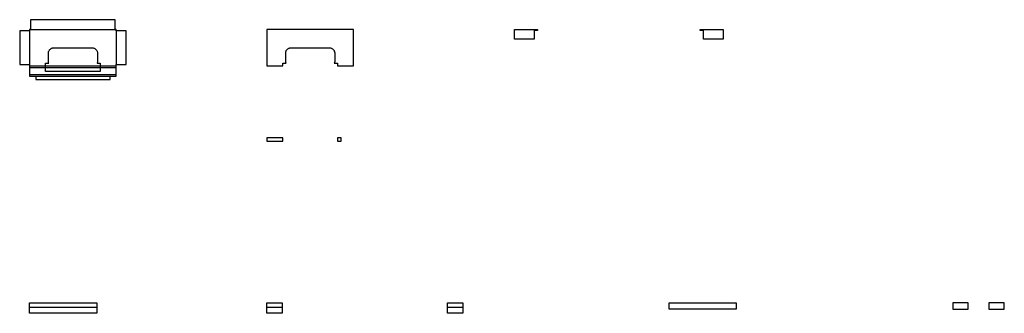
# Model space of a CAD drawing. Header units: millimetres. Extents: x 21 to 212, y -85 to -28.
import ezdxf

# ---------------------------------------------------------------- set-up
doc = ezdxf.new("R2010")
doc.units = ezdxf.units.MM
doc.layers.add('CUT_OUTER', color=7, linetype='Continuous')
doc.layers.add('FOLD_REFERENCE', color=5, linetype='Continuous')

msp = doc.modelspace()

# ---------------------------------------------------------------- linework, layer by layer
at = {"layer": 'CUT_OUTER'}
for points in [[(23, -30.25), (21.07, -30.25), (21.07, -36.75), (23, -36.75), (23, -39.01), (24.2, -39.01), (24.2, -39.64), (38.6, -39.64), (38.6, -39.01), (39.8, -39.01), (39.8, -36.75), (41.73, -36.75), (41.73, -30.25), (39.8, -30.25), (39.8, -30), (39.6, -30), (39.6, -28.07), (23.2, -28.07), (23.2, -30), (23, -30)], [(85.8, -37.01), (85.8, -30), (69, -30), (69, -37.01), (72.1, -37.01), (72.1, -36.5), (72.72, -36.5), (72.69, -36.42), (72.67, -36.33), (72.65, -36.23), (72.65, -36.13), (72.65, -34.53), (72.65, -34.43), (72.67, -34.34), (72.69, -34.24), (72.73, -34.15), (72.77, -34.06), (72.82, -33.97), (72.88, -33.9), (72.94, -33.82), (73.02, -33.76), (73.09, -33.7), (73.18, -33.65), (73.27, -33.61), (73.36, -33.57), (73.45, -33.55), (73.55, -33.53), (73.65, -33.53), (81.15, -33.53), (81.25, -33.53), (81.35, -33.55), (81.44, -33.57), (81.53, -33.61), (81.62, -33.65), (81.71, -33.7), (81.78, -33.76), (81.86, -33.82), (81.92, -33.9), (81.98, -33.97), (82.03, -34.06), (82.07, -34.15), (82.11, -34.24), (82.13, -34.34), (82.15, -34.43), (82.15, -34.53), (82.15, -36.13), (82.15, -36.23), (82.13, -36.33), (82.11, -36.42), (82.08, -36.5), (82.7, -36.5), (82.7, -37.01)], [(117, -30), (121.5, -30), (121.5, -30.16), (120.83, -30.16), (120.83, -31.86), (117, -31.86)], [(153, -30), (157.5, -30), (157.5, -31.86), (153.67, -31.86), (153.67, -30.16), (153, -30.16)], [(36.15, -36.23), (36.13, -36.33), (36.11, -36.42), (36.08, -36.5), (36.7, -36.5), (36.7, -38.1), (26.1, -38.1), (26.1, -36.5), (26.72, -36.5), (26.69, -36.42), (26.67, -36.33), (26.65, -36.23), (26.65, -36.13), (26.65, -34.53), (26.65, -34.43), (26.67, -34.34), (26.69, -34.24), (26.73, -34.15), (26.77, -34.06), (26.82, -33.97), (26.88, -33.9), (26.94, -33.82), (27.02, -33.76), (27.09, -33.7), (27.18, -33.65), (27.27, -33.61), (27.36, -33.57), (27.45, -33.55), (27.55, -33.53), (27.65, -33.53), (35.15, -33.53), (35.25, -33.53), (35.35, -33.55), (35.44, -33.57), (35.53, -33.61), (35.62, -33.65), (35.71, -33.7), (35.78, -33.76), (35.86, -33.82), (35.92, -33.9), (35.98, -33.97), (36.03, -34.06), (36.07, -34.15), (36.11, -34.24), (36.13, -34.34), (36.15, -34.43), (36.15, -34.53), (36.15, -36.13)], [(69, -51), (69, -51.64), (72.1, -51.64), (72.1, -51)], [(83.4, -51.64), (83.4, -51), (82.7, -51), (82.7, -51.64)], [(23, -83), (36, -83), (36, -85), (23, -85)], [(69, -83), (72, -83), (72, -85), (69, -85)], [(104, -83), (107, -83), (107, -85), (104, -85)], [(147, -83), (160, -83), (160, -84.2), (147, -84.2)], [(202, -84.2), (205, -84.2), (205, -83), (202, -83)], [(209, -84.2), (212, -84.2), (212, -83), (209, -83)]]:
    msp.add_lwpolyline(points, close=True, dxfattribs=at)
at = {"layer": 'FOLD_REFERENCE'}
for p, q in [((22.99, -30.25), (22.99, -36.75)), ((23.2, -30), (39.6, -30)), ((39.81, -30.25), (39.81, -36.75)), ((23, -37.01), (39.8, -37.01)), ((23, -37.34), (39.8, -37.34)), ((23, -38.67), (39.8, -38.67)), ((23, -39.01), (39.8, -39.01)), ((23, -83.8), (36, -83.8)), ((69, -83.8), (72, -83.8)), ((104, -83.8), (107, -83.8))]:
    msp.add_line(p, q, dxfattribs=at)

doc.saveas('drawing.dxf')
